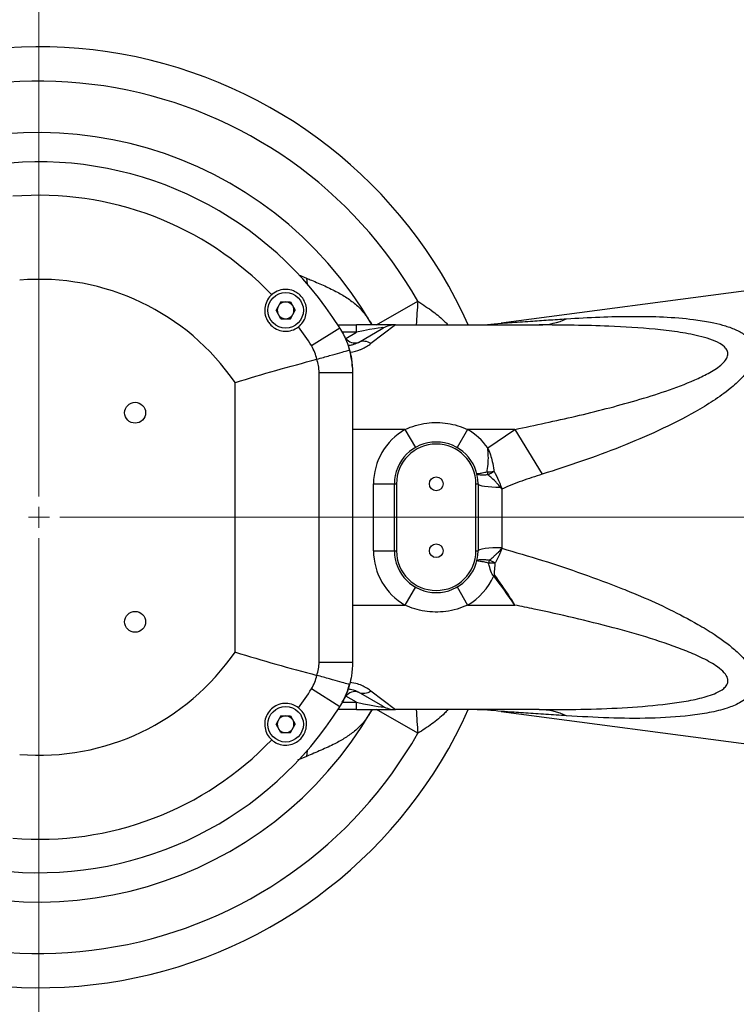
# Model space of a CAD drawing. Header units: millimetres. Extents: x -7 to 844, y 0 to 594.
# Tile 113 of 137: x 593 to 650, y 165 to 243. Entities that reach past the tile are written whole.
import ezdxf

# ---------------------------------------------------------------- set-up
doc = ezdxf.new("R2010")
doc.units = ezdxf.units.MM
doc.styles.add('SLDTEXTSTYLE2', font='HYSWLONGFANGSONG.TTF', dxfattribs={"bigfont": 'bigfont'})
doc.styles.add('SLDTEXTSTYLE3', font='HYSWLONGFANGSONG.TTF')
doc.dimstyles.new('SLDDIMSTYLE14', dxfattribs={"dimtxt": 9.875366, "dimasz": 4.884615, "dimexe": 0, "dimexo": 0.0625, "dimgap": 2.468842, "dimtad": 0, "dimtih": 1, "dimtoh": 1, "dimlfac": 5, "dimrnd": 1e-09, "dimzin": 12, "dimdsep": 46, "dimtxsty": 'SLDTEXTSTYLE3', "dimblk1": 'NONE', "dimblk2": 'NONE', "dimsah": 1, "dimcen": 0, "dimadec": 0, "dimazin": 3, "dimtfac": 1, "dimtdec": 3, "dimtmove": 0, "dimatfit": 3, "dimldrblk": 'NONE', "dimfxl": 1, "dimfrac": 2, "dimtolj": 1, "dimtzin": 12, "dimarcsym": 0})
doc.dimstyles.new('SLDDIMSTYLE4', dxfattribs={"dimtxt": 9.875366, "dimasz": 4.884615, "dimexe": 0, "dimexo": 0.0625, "dimgap": 2.468842, "dimtad": 2, "dimlfac": 3, "dimrnd": 1e-09, "dimzin": 12, "dimdsep": 46, "dimtxsty": 'SLDTEXTSTYLE3', "dimsah": 1, "dimcen": 0.09, "dimadec": 0, "dimazin": 3, "dimtfac": 1, "dimtdec": 3, "dimtofl": 0, "dimtmove": 0, "dimatfit": 3, "dimfxl": 1, "dimfrac": 2, "dimtolj": 1, "dimtzin": 12, "dimarcsym": 0})
doc.dimstyles.new('SLDDIMSTYLE8', dxfattribs={"dimtxt": 9.875366, "dimasz": 4.884615, "dimexe": 0, "dimexo": 0.0625, "dimgap": 2.468842, "dimtad": 0, "dimtih": 1, "dimtoh": 1, "dimlfac": 3, "dimrnd": 1e-09, "dimzin": 12, "dimdsep": 46, "dimtxsty": 'SLDTEXTSTYLE3', "dimblk1": 'NONE', "dimblk2": 'NONE', "dimsah": 1, "dimcen": 0, "dimadec": 0, "dimazin": 3, "dimtol": 1, "dimtp": 0.015, "dimtfac": 1, "dimtdec": 3, "dimtmove": 0, "dimatfit": 3, "dimldrblk": 'NONE', "dimfxl": 1, "dimfrac": 2, "dimtolj": 1, "dimtzin": 12, "dimarcsym": 0})

# ---------------------------------------------------------------- blocks, each defined once
blk = doc.blocks.new('_D_17')
at = {"color": 7, "linetype": 'Continuous', "lineweight": 18}
for p, q in [((511.823, 233.29), (511.823, 251.399)), ((511.823, 250.399), (594.49, 250.399))]:
    blk.add_line(p, q, dxfattribs=at)
for points in [[(511.823, 250.399), (516.708, 249.647), (516.708, 251.15)], [(594.49, 250.399), (589.605, 251.15), (589.605, 249.647)]]:
    blk.add_solid(points, dxfattribs=at)
at = {"color": 7, "linetype": 'Continuous', "lineweight": 18, "insert": (546.674, 262.336), "char_height": 9.2604, "attachment_point": 1, "style": 'SLDTEXTSTYLE3'}
blk.add_mtext('248', dxfattribs=at)
blk = doc.blocks.new('SW_CENTERMARKSYMBOL_4')
at = {"color": 0, "linetype": 'Continuous', "lineweight": 18}
for p, q in [((0, 1.667), (0, 64.793)), ((0, 0), (0, 0.833)), ((0, 0), (-0.833, 0)), ((0, 0), (0, -0.833)), ((0, 0), (0.833, 0)), ((1.667, 0), (77.846, 0)), ((0, -1.667), (0, -52.473))]:
    blk.add_line(p, q, dxfattribs=at)
blk = doc.blocks.new('_D_28')
at = {"color": 7, "linetype": 'Continuous', "lineweight": 18}
blk.add_line((754.604, 285.289), (748.254, 285.289), dxfattribs=at)
at = {"color": 7, "linetype": 'Continuous', "lineweight": 18, "char_height": 9.2604, "attachment_point": 1}
for s, insert, style in [('10H7深15', (669.173, 320.457), 'SLDTEXTSTYLE2'), ('%%c', (657.557, 320.457), 'SLDTEXTSTYLE3'), ('Depth 15', (665.328, 308.23), 'SLDTEXTSTYLE3')]:
    blk.add_mtext(s, dxfattribs=dict(at, insert=insert, style=style))
blk = doc.blocks.new('_None')
blk = doc.blocks.new('_D_46')
at = {"color": 7, "linetype": 'Continuous', "lineweight": 18}
blk.add_line((688.896, 334.435), (722.792, 334.435), dxfattribs=at)
at = {"color": 7, "linetype": 'Continuous', "lineweight": 18, "attachment_point": 1}
for s, insert, char_height, style in [('通', (714.149, 346.373), 9.26, 'SLDTEXTSTYLE2'), ('8-', (690.483, 346.373), 9.2604, 'SLDTEXTSTYLE3'), ('M20', (700.893, 346.373), 9.2604, 'SLDTEXTSTYLE3')]:
    blk.add_mtext(s, dxfattribs=dict(at, insert=insert, char_height=char_height, style=style))

msp = doc.modelspace()

# ---------------------------------------------------------------- linework, layer by layer
at = {"color": 8, "linetype": 'Continuous', "lineweight": 25}
for p, q in [((615.211872, 222.938254), (615.824121, 222.682393)), ((615.824121, 222.682393), (615.867442, 222.217941)), ((621.385721, 218.956202), (624.693048, 220.84171)), ((619.811488, 218.370416), (618.671352, 218.370416)), ((618.91622, 217.875322), (618.95396, 217.875322)), ((618.95396, 217.788676), (618.95396, 217.875322)), ((623.662087, 210.622869), (619.489858, 210.622869)), ((619.489858, 196.622869), (623.662087, 196.622869)), ((618.671352, 188.875322), (619.811488, 188.875322)), ((624.693048, 186.404028), (621.385721, 188.289536)), ((615.824121, 184.563344), (615.092211, 184.25747)), ((615.867442, 185.027797), (615.824121, 184.563344))]:
    msp.add_line(p, q, dxfattribs=at)
at = {"color": 7, "linetype": 'Continuous', "lineweight": 25}
for p, q in [((655.244243, 222.247864), (631.324728, 219.0988)), ((613.773233, 220.787751), (613.388332, 220.121084)), ((613.773233, 220.787751), (614.530099, 220.787751)), ((614.530099, 220.787751), (614.914999, 220.121084)), ((613.773233, 219.454418), (613.388332, 220.121084)), ((614.530099, 219.454418), (614.914999, 220.121084)), ((613.773233, 219.454418), (614.530099, 219.454418)), ((616.210736, 217.303474), (618.464217, 218.722799)), ((618.315615, 218.956202), (619.811488, 218.956202)), ((618.95396, 217.875322), (619.811488, 218.370416)), ((619.811488, 218.370416), (619.811488, 218.956202)), ((622.912508, 218.956202), (619.811488, 218.956202)), ((619.95396, 217.557485), (621.912508, 218.688253)), ((622.912508, 218.956202), (620.95396, 217.468349)), ((622.912508, 218.956202), (634.368002, 218.956202)), ((616.637015, 216.222822), (616.641552, 216.224054)), ((616.826653, 192.075864), (616.826653, 215.169874)), ((616.826653, 215.169874), (619.489858, 215.169874)), ((619.489858, 215.169874), (619.489858, 192.075864)), ((610.125374, 192.882856), (610.125374, 214.362882)), ((623.662087, 210.622869), (624.493566, 209.178424)), ((628.650963, 210.622869), (627.819484, 209.178424)), ((632.423908, 210.622869), (628.650963, 210.622869)), ((630.256138, 209.151907), (632.423908, 210.622869)), ((632.423908, 210.622869), (634.599345, 207.056278)), ((621.156525, 206.289536), (622.823192, 206.289536)), ((621.156525, 200.956202), (621.156525, 206.289536)), ((622.823192, 206.289536), (622.989858, 206.289536)), ((622.823192, 200.956202), (622.823192, 206.289536)), ((622.989858, 206.289536), (622.989858, 200.956202)), ((629.323192, 200.956202), (629.323192, 206.289536)), ((629.323192, 206.289536), (629.489858, 206.289536)), ((629.489858, 206.289536), (629.489858, 200.956202)), ((631.374069, 205.873048), (631.374069, 201.213364)), ((621.156525, 200.956202), (622.823192, 200.956202)), ((622.823192, 200.956202), (622.989858, 200.956202)), ((629.323192, 200.956202), (629.489858, 200.956202)), ((631.374069, 201.213364), (631.373568, 201.149465)), ((630.802346, 199.004309), (630.73902, 198.956017)), ((624.493566, 198.067313), (623.662087, 196.622869)), ((627.819484, 198.067313), (628.650963, 196.622869)), ((628.650963, 196.622869), (632.423908, 196.622869)), ((616.826653, 192.075864), (619.489858, 192.075864)), ((616.641552, 191.021683), (616.637015, 191.022916)), ((618.464217, 188.522939), (616.210736, 189.942264)), ((619.811488, 188.875322), (618.95396, 189.370416)), ((621.912508, 188.557485), (619.95396, 189.688253)), ((620.95396, 189.777389), (622.912508, 188.289536)), ((619.811488, 188.289536), (619.811488, 188.875322)), ((613.773233, 187.79132), (613.388332, 187.124654)), ((613.773233, 187.79132), (614.530099, 187.79132)), ((614.530099, 187.79132), (614.914999, 187.124654)), ((619.811488, 188.289536), (618.315615, 188.289536)), ((619.811488, 188.289536), (622.912508, 188.289536)), ((621.048538, 188.289536), (621.022169, 188.244932)), ((634.368002, 188.289536), (622.912508, 188.289536)), ((631.324728, 188.146938), (655.244243, 184.997874)), ((613.773233, 186.457987), (613.388332, 187.124654)), ((614.530099, 186.457987), (614.914999, 187.124654)), ((613.773233, 186.457987), (614.530099, 186.457987))]:
    msp.add_line(p, q, dxfattribs=at)
at = {"color": 7, "linetype": 'Continuous', "lineweight": 25, "flags": 128}
for points in [[(629.489858, 206.289536), (629.524395, 206.237006), (629.626572, 206.186653), (629.792156, 206.140565), (630.014284, 206.10065), (630.28375, 206.068563), (630.589388, 206.045634), (630.918529, 206.032813), (631.257534, 206.030632)], [(629.489858, 200.956202), (629.527422, 201.010961), (629.638419, 201.06325), (629.817846, 201.110715), (630.057615, 201.151215), (630.346919, 201.182924), (630.672717, 201.204414), (631.020323, 201.214715), (631.374069, 201.213364)]]:
    msp.add_lwpolyline(points, dxfattribs=at)
at = {"color": 7, "linetype": 'Continuous', "lineweight": 25}
for centre, radius in [((614.151666, 220.121084), 1.416667), ((602.156525, 211.956202), 0.833333), ((626.156525, 206.289536), 0.55), ((626.156525, 200.956202), 0.55), ((602.156525, 195.289536), 0.833333), ((614.151666, 187.124654), 1.416667)]:
    msp.add_circle(centre, radius, dxfattribs=at)
for centre, radius, start, end in [((594.489858, 203.622869), 37.5, 24.13505563, 135.56107906), ((594.489858, 203.622869), 30.666667, 30.09627315, 117.12999792), ((594.489858, 203.622869), 28.333333, 32.2042275, 94.63501575), ((594.489858, 203.622869), 25.670128, 43.72090014, 94.63501575), ((594.489858, 203.622869), 18.968849, 34.48511639, 94.63501575), ((614.151666, 220.121084), 0.666667, 90, 142.56797992), ((614.151666, 220.121084), 0.666667, 37.43202008, 90), ((614.151666, 220.121084), 0.666667, 157.43202008, 202.56797992), ((614.151666, 220.121084), 0.666667, 337.43202008, 22.56797992), ((614.151666, 220.121084), 0.666667, 217.43202008, 270), ((614.151666, 220.121084), 0.666667, 270, 322.56797992), ((629.1492, 235.622868), 16.666666, 270.00000523, 277.50268733), ((634.337478, 224.166646), 5.210533, 270.33565101, 295.04725904), ((594.489858, 203.622869), 25.670128, 32.2042275, 36.27909986), ((622.912508, 216.956202), 2, 90, 120), ((619.6945, 218.473205), 0.951768, 218.91604344, 285.81956688), ((620.375819, 216.636262), 1.013221, 55.20810668, 114.604637), ((612.823192, 215.169874), 6.666667, 3.33582448, 16.63547534), ((626.156525, 206.289536), 5, 119.92643487, 180), ((626.156525, 206.289536), 5, 34.92294523, 60.07356513), ((626.156525, 206.289536), 3.333333, 0, 180), ((626.156525, 206.289536), 3.166667, 0, 180), ((629.874375, 217.574873), 10.335634, 271.86063035, 274.95307226), ((632.11789, 207.60391), 1.941455, 190.66270544, 197.66838105), ((626.673378, 214.43105), 8.241613, 295.85892583, 299.78001604), ((629.637043, 211.811966), 6.00415, 285.6580307, 286.27607374), ((626.156525, 200.956202), 5, 180, 240.07356513), ((626.156525, 200.956202), 3.333333, 180, 0), ((626.156525, 200.956202), 3.166667, 180, 0), ((632.541861, 199.543204), 2.25841, 162.72163342, 168.94673992), ((627.166438, 193.755451), 7.216243, 59.42945118, 63.50836409), ((630.434599, 190.031264), 9.945525, 87.6833944, 90.62941334), ((626.156525, 200.956202), 5, 299.92643487, 336.4195036), ((594.489858, 203.622869), 18.968849, 265.36498425, 325.51488361), ((594.489858, 203.622869), 25.670128, 323.72090014, 327.7957725), ((612.823192, 192.075864), 6.666667, 331.3092928, 344.72707314), ((619.6945, 188.772533), 0.951768, 74.18043312, 141.08395656), ((620.375819, 190.609476), 1.013221, 245.395363, 304.79189332), ((594.489858, 203.622869), 28.333333, 265.36498425, 327.7957725), ((622.912508, 190.289536), 2, 240, 270), ((594.489858, 203.622869), 37.5, 224.43892094, 335.86494437), ((594.489858, 203.622869), 30.666667, 242.87000208, 329.90372685), ((614.151666, 187.124654), 0.666667, 90, 142.56797992), ((614.151666, 187.124654), 0.666667, 37.43202008, 90), ((629.1492, 171.62287), 16.666666, 82.49972958, 89.99999477), ((634.337478, 183.079092), 5.210533, 64.95274096, 89.66434899), ((614.151666, 187.124654), 0.666667, 157.43202008, 202.56797992), ((614.151666, 187.124654), 0.666667, 337.43202008, 22.56797992), ((614.151666, 187.124654), 0.666667, 217.43202008, 270), ((614.151666, 187.124654), 0.666667, 270, 322.56797992), ((594.489858, 203.622869), 25.670128, 265.36498425, 316.27909986)]:
    msp.add_arc(centre, radius, start, end, dxfattribs=at)
at = {"color": 8, "linetype": 'Continuous', "lineweight": 25}
for centre, radius, start, end in [((594.489858, 203.622869), 34.766667, 29.68746803, 130.05191969), ((653.510185, 218.015219), 28.955422, 174.39813833, 178.13769411), ((653.510185, 189.230519), 28.955422, 181.86230589, 185.60186167), ((594.489858, 203.622869), 34.766667, 229.94808031, 330.31253197)]:
    msp.add_arc(centre, radius, start, end, dxfattribs=at)
at = {"color": 7, "linetype": 'Continuous', "lineweight": 25}
for centre, major_axis, start_param, end_param in [((614.912508, 216.956202), (7.04247, 1.772834), 6.164438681, 7.076176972), ((614.912508, 190.289536), (7.04247, -1.772834), 5.490193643, 6.401931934)]:
    msp.add_ellipse(centre, major_axis=major_axis, ratio=0.033918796, start_param=start_param, end_param=end_param, dxfattribs=at)
for points, knots in [([(615.824121, 222.682393), (615.953059, 222.628336), (616.442413, 222.423173), (617.281034, 222.062264), (618.270133, 221.588465), (619.156072, 221.063829), (619.897589, 220.471604), (620.526205, 219.789884), (620.855941, 219.265274), (621.022169, 219.000806)], [0, 0, 0, 0, 0.058849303, 0.223349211, 0.3900942, 0.545030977, 0.70275022, 0.850149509, 1, 1, 1, 1]), ([(613.042047, 221.364677), (613.020189, 221.344496), (612.85828, 221.195004), (612.616951, 220.851358), (612.46067, 220.292217), (612.501414, 219.717018), (612.701237, 219.258271), (613.009818, 218.878641), (613.412754, 218.592314), (613.954189, 218.434733), (614.516383, 218.463711), (614.929379, 218.626266), (615.131157, 218.773935), (615.183683, 218.812375)], [0, 0, 0, 0, 0.017667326, 0.130866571, 0.242900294, 0.353007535, 0.461418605, 0.528370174, 0.635926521, 0.743459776, 0.851646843, 0.961381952, 1, 1, 1, 1]), ([(615.183683, 218.812375), (615.214985, 218.838249), (615.374628, 218.970207), (615.615415, 219.273485), (615.810901, 219.766196), (615.838519, 220.29518), (615.703946, 220.785918), (615.461098, 221.182825), (615.145187, 221.481451), (614.724967, 221.712797), (614.20959, 221.820353), (613.618652, 221.739114), (613.229277, 221.528436), (613.054886, 221.375907), (613.042047, 221.364677)], [0, 0, 0, 0, 0.0221301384, 0.1128631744, 0.21250004, 0.3262877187, 0.41899296, 0.4952563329, 0.5716515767, 0.6471104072, 0.759847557, 0.8738813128, 0.9907149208, 1, 1, 1, 1]), ([(636.543439, 219.446117), (637.425392, 219.497951), (639.189147, 219.601608), (641.769626, 219.656678), (644.2801, 219.616151), (646.362968, 219.452472), (647.920309, 219.207636), (648.992581, 218.957731), (649.886528, 218.657101), (650.709178, 218.235676), (651.278189, 217.729793), (651.588516, 217.097848), (651.600699, 216.468973), (651.343438, 215.80564), (650.96983, 215.235581), (650.397517, 214.580646), (649.500101, 213.783202), (648.252014, 212.892187), (646.357201, 211.758537), (643.89558, 210.504885), (640.853608, 209.208282), (637.746419, 208.06532), (635.647514, 207.392351), (634.599345, 207.056278)], [0, 0, 0, 0, 0.0705353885, 0.1410587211, 0.2093755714, 0.2776357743, 0.3180469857, 0.3477718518, 0.3775328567, 0.4070937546, 0.4403082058, 0.4590390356, 0.4872377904, 0.5078583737, 0.527833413, 0.547853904, 0.5810196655, 0.6239594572, 0.6669741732, 0.7499207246, 0.8331698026, 0.9166868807, 1, 1, 1, 1]), ([(618.464217, 218.722799), (618.661775, 218.375237), (618.982375, 217.811205), (619.173165, 217.192532), (619.246388, 216.955091)], [0, 0, 0, 0, 0.616209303, 1, 1, 1, 1]), ([(632.423908, 210.622869), (634.045476, 210.964439), (636.480185, 211.47729), (639.700025, 212.272261), (642.098415, 212.92687), (644.46792, 213.663972), (646.398342, 214.381855), (647.864273, 215.08284), (648.711744, 215.609727), (649.211351, 216.105291), (649.415668, 216.488873), (649.408573, 216.835427), (649.197157, 217.187451), (648.721974, 217.532267), (647.979353, 217.83676), (646.849453, 218.148772), (645.382958, 218.413535), (642.984625, 218.685491), (639.322495, 218.916497), (636.217845, 218.941377), (634.368002, 218.956202)], [0, 0, 0, 0, 0.139241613, 0.209064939, 0.278878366, 0.348515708, 0.418604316, 0.453457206, 0.489164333, 0.506751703, 0.521076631, 0.535512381, 0.547890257, 0.569660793, 0.597687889, 0.626490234, 0.679529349, 0.7326449, 0.84070187, 1, 1, 1, 1]), ([(619.95396, 217.557485), (619.839881, 217.498026), (619.664909, 217.406829), (619.346828, 217.321926), (619.185834, 217.304032), (619.130174, 217.297846)], [0, 0, 0, 0, 0.550715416, 0.844669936, 1, 1, 1, 1]), ([(616.641552, 216.224054), (616.597241, 216.404077), (616.503888, 216.783341), (616.311699, 217.124336), (616.210736, 217.303474)], [0, 0, 0, 0, 0.474662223, 1, 1, 1, 1]), ([(616.641552, 216.224054), (616.989988, 216.321232), (617.686863, 216.515589), (618.526818, 216.750748), (619.1014, 216.912498), (619.245435, 216.954048), (619.246365, 216.955066), (619.246388, 216.955091)], [0, 0, 0, 0, 0.244610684, 0.489223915, 0.733780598, 0.993616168, 1, 1, 1, 1]), ([(619.246388, 216.955091), (619.304279, 216.722625), (619.450023, 216.13738), (619.474877, 215.533741), (619.489858, 215.169874)], [0, 0, 0, 0, 0.397211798, 1, 1, 1, 1]), ([(610.125374, 214.362882), (610.134294, 214.36565), (611.217774, 214.701835), (613.398427, 215.349545), (615.554105, 215.930818), (616.637015, 216.222822)], [0, 0, 0, 0, 0.0041138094, 0.4997145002, 1, 1, 1, 1]), ([(616.826653, 215.169874), (616.8182, 215.352204), (616.801521, 215.711966), (616.69135, 216.054089), (616.637015, 216.222822)], [0, 0, 0, 0, 0.506805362, 1, 1, 1, 1]), ([(623.662087, 210.622869), (623.937851, 210.739039), (624.496696, 210.974461), (625.368221, 211.146368), (626.236095, 211.198353), (627.068525, 211.126743), (627.886998, 210.947801), (628.394529, 210.731937), (628.650963, 210.622869)], [0, 0, 0, 0, 0.173972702, 0.352561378, 0.514286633, 0.679269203, 0.837947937, 1, 1, 1, 1]), ([(630.209956, 207.244688), (630.215376, 207.276489), (630.258555, 207.529863), (630.300694, 207.912673), (630.312208, 208.342519), (630.306668, 208.574074), (630.299184, 208.720867), (630.292189, 208.821404), (630.284115, 208.912856), (630.277487, 208.978), (630.272256, 209.024915), (630.26822, 209.058938), (630.263744, 209.095066), (630.259827, 209.125069), (630.256804, 209.147068), (630.256138, 209.151907)], [0, 0, 0, 0, 0.051341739, 0.40906387, 0.605565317, 0.723084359, 0.769701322, 0.834193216, 0.879715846, 0.912323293, 0.935889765, 0.953021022, 0.965522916, 0.99241581, 1, 1, 1, 1]), ([(630.256138, 209.151907), (630.258173, 209.147369), (630.276568, 209.106336), (630.334099, 208.973853), (630.404013, 208.796673), (630.515958, 208.479682), (630.647297, 208.026776), (630.731228, 207.579147), (630.76267, 207.312453), (630.766751, 207.277835)], [0, 0, 0, 0, 0.007641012, 0.069090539, 0.221908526, 0.300180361, 0.585778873, 0.946231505, 1, 1, 1, 1]), ([(629.388408, 207.10565), (629.388445, 207.105528), (629.39065, 207.098306), (629.449558, 207.100109), (629.672247, 207.135975), (629.932478, 207.186149), (630.14817, 207.231653), (630.209956, 207.244688)], [0, 0, 0, 0, 0.005621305, 0.332769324, 0.54944478, 0.87093482, 1, 1, 1, 1]), ([(630.766751, 207.277835), (630.894651, 207.042734), (631.094522, 206.675341), (631.254287, 206.254731), (631.30964, 206.080441), (631.319801, 206.048448)], [0, 0, 0, 0, 0.591989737, 0.925104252, 1, 1, 1, 1]), ([(630.268014, 207.014664), (630.204877, 207.006978), (629.984476, 206.980147), (629.712858, 206.97506), (629.471789, 207.012915), (629.399023, 207.065371), (629.388609, 207.104886), (629.388408, 207.10565)], [0, 0, 0, 0, 0.129066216, 0.450549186, 0.667218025, 0.993561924, 1, 1, 1, 1]), ([(631.257534, 206.030632), (631.177104, 206.131585), (631.0726, 206.262754), (630.850605, 206.499634), (630.605906, 206.73435), (630.377128, 206.924143), (630.268014, 207.014664)], [0, 0, 0, 0, 0.278327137, 0.361633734, 0.695534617, 1, 1, 1, 1]), ([(634.599345, 207.056278), (634.054216, 206.882), (632.962501, 206.53298), (631.904018, 206.093221), (631.374069, 205.873048)], [0, 0, 0, 0, 0.499331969, 1, 1, 1, 1]), ([(631.374069, 205.873048), (631.371726, 205.876225), (631.356208, 205.897273), (631.335123, 205.925822), (631.308829, 205.961374), (631.285546, 205.99283), (631.267769, 206.01682), (631.257534, 206.030632)], [0, 0, 0, 0, 0.060605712, 0.401449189, 0.544086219, 0.737524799, 1, 1, 1, 1]), ([(631.319801, 206.048448), (631.336713, 205.993864), (631.354832, 205.93538), (631.372866, 205.876944), (631.374069, 205.873048)], [0, 0, 0, 0, 0.933327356, 1, 1, 1, 1]), ([(630.385367, 200.213984), (630.404315, 200.228832), (630.531653, 200.328614), (630.725629, 200.488408), (630.906178, 200.652514), (631.021451, 200.763329), (631.098963, 200.840821), (631.180482, 200.926935), (631.236577, 200.988674), (631.275771, 201.033141), (631.303445, 201.065248), (631.323132, 201.088465), (631.337211, 201.105268), (631.351229, 201.122144), (631.362929, 201.136377), (631.371335, 201.146717), (631.373568, 201.149465)], [0, 0, 0, 0, 0.052839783, 0.35509499, 0.548556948, 0.58692684, 0.706250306, 0.789716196, 0.84884645, 0.891059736, 0.92134374, 0.943139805, 0.958861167, 0.970217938, 0.992086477, 1, 1, 1, 1]), ([(631.373568, 201.149465), (631.372414, 201.145905), (631.35646, 201.096721), (631.300315, 200.932514), (631.150974, 200.555976), (630.978317, 200.214258), (630.848377, 199.989053), (630.836611, 199.968661)], [0, 0, 0, 0, 0.008689, 0.120062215, 0.40261688, 0.945908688, 1, 1, 1, 1]), ([(631.373568, 201.149465), (632.455236, 200.835535), (634.618862, 200.207592), (637.832201, 199.139774), (640.432356, 198.1693), (642.742635, 197.214726), (644.769942, 196.298788), (646.729955, 195.273054), (648.196039, 194.377152), (649.207816, 193.673846), (650.048566, 192.994404), (650.822238, 192.220252), (651.348238, 191.466705), (651.610718, 190.697602), (651.572819, 190.07124), (651.268587, 189.534214), (650.85425, 189.138484), (650.225923, 188.743749), (649.258515, 188.354645), (647.928384, 188.027546), (645.892677, 187.735769), (643.223969, 187.572002), (639.917841, 187.600409), (637.66808, 187.733226), (636.543439, 187.799621)], [0, 0, 0, 0, 0.078687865, 0.157396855, 0.236039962, 0.271917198, 0.331506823, 0.391045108, 0.426565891, 0.45285072, 0.479170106, 0.505303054, 0.535506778, 0.552792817, 0.578982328, 0.598123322, 0.61729839, 0.636516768, 0.668731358, 0.710069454, 0.751473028, 0.834141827, 0.917088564, 1, 1, 1, 1]), ([(629.388408, 200.140088), (629.388609, 200.140852), (629.399023, 200.180366), (629.471752, 200.232854), (629.712958, 200.270594), (630.015133, 200.265421), (630.281477, 200.228418), (630.385367, 200.213984)], [0, 0, 0, 0, 0.005980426, 0.309126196, 0.510393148, 0.809023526, 1, 1, 1, 1]), ([(630.325347, 199.976189), (630.223327, 199.998032), (629.961772, 200.05403), (629.672359, 200.109723), (629.449517, 200.145643), (629.39065, 200.147432), (629.388445, 200.14021), (629.388408, 200.140088)], [0, 0, 0, 0, 0.19097402, 0.489611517, 0.690884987, 0.994778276, 1, 1, 1, 1]), ([(630.73902, 198.956017), (630.716672, 198.975533), (630.643869, 199.03911), (630.503451, 199.31432), (630.419237, 199.645255), (630.344715, 199.907921), (630.325347, 199.976189)], [0, 0, 0, 0, 0.07854162, 0.255866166, 0.806594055, 1, 1, 1, 1]), ([(630.836611, 199.968661), (630.831763, 199.896759), (630.814212, 199.636464), (630.783748, 199.335252), (630.769805, 199.075817), (630.795981, 199.018297), (630.802346, 199.004309)], [0, 0, 0, 0, 0.222762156, 0.806427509, 0.952926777, 1, 1, 1, 1]), ([(632.423908, 196.622869), (632.41791, 196.631667), (631.877533, 197.424304), (631.305099, 198.194434), (630.73902, 198.956017)], [0, 0, 0, 0, 0.0110996, 1, 1, 1, 1]), ([(630.802346, 199.004309), (631.187228, 198.459717), (631.735513, 197.683915), (632.259839, 196.879083), (632.418203, 196.631778), (632.423908, 196.622869)], [0, 0, 0, 0, 0.69424181, 0.988985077, 1, 1, 1, 1]), ([(628.650963, 196.622869), (628.375199, 196.506699), (627.816354, 196.271276), (626.944829, 196.09937), (626.076955, 196.047384), (625.244525, 196.118995), (624.426052, 196.297936), (623.918521, 196.513801), (623.662087, 196.622869)], [0, 0, 0, 0, 0.173972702, 0.352561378, 0.514286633, 0.679269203, 0.837947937, 1, 1, 1, 1]), ([(634.368002, 188.289536), (635.475931, 188.293207), (637.691905, 188.300549), (640.986776, 188.4138), (643.661884, 188.625682), (645.721601, 188.88867), (646.930151, 189.122045), (647.847821, 189.372219), (648.507333, 189.618054), (649.029933, 189.911448), (649.351798, 190.265273), (649.42343, 190.558044), (649.361173, 190.884913), (649.117571, 191.267154), (648.449076, 191.821717), (647.423949, 192.401557), (645.627697, 193.168657), (643.235982, 193.998933), (640.214559, 194.84279), (637.125075, 195.612423), (634.509975, 196.193088), (632.940074, 196.516526), (632.423908, 196.622869)], [0, 0, 0, 0, 0.0953106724, 0.1906314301, 0.2858078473, 0.3307945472, 0.3757306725, 0.3978122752, 0.4198582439, 0.4440000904, 0.4589562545, 0.4740644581, 0.4800599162, 0.4981265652, 0.5206300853, 0.560792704, 0.6011974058, 0.6879847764, 0.7749118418, 0.8653070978, 0.9557145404, 1, 1, 1, 1]), ([(610.125374, 192.882856), (610.134294, 192.880088), (611.217774, 192.543903), (613.398427, 191.896193), (615.554105, 191.31492), (616.637015, 191.022916)], [0, 0, 0, 0, 0.004113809, 0.4997145, 1, 1, 1, 1]), ([(616.637015, 191.022916), (616.69135, 191.191649), (616.801521, 191.533771), (616.8182, 191.893534), (616.826653, 192.075864)], [0, 0, 0, 0, 0.493194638, 1, 1, 1, 1]), ([(619.489858, 192.075864), (619.474877, 191.711997), (619.450023, 191.108358), (619.304279, 190.523113), (619.246388, 190.290647)], [0, 0, 0, 0, 0.602788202, 1, 1, 1, 1]), ([(616.210736, 189.942264), (616.311699, 190.121402), (616.503888, 190.462397), (616.597241, 190.841661), (616.641552, 191.021683)], [0, 0, 0, 0, 0.525337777, 1, 1, 1, 1]), ([(619.246388, 190.290647), (619.246365, 190.290672), (619.245435, 190.29169), (619.1014, 190.333239), (618.526818, 190.49499), (617.686863, 190.730149), (616.989988, 190.924505), (616.641552, 191.021683)], [0, 0, 0, 0, 0.006383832, 0.266219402, 0.510776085, 0.755389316, 1, 1, 1, 1]), ([(619.246388, 190.290647), (619.173165, 190.053206), (618.982375, 189.434533), (618.661775, 188.870501), (618.464217, 188.522939)], [0, 0, 0, 0, 0.383790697, 1, 1, 1, 1]), ([(619.128646, 189.943387), (619.168223, 189.941247), (619.271378, 189.93567), (619.517088, 189.88165), (619.70455, 189.813886), (619.864037, 189.738129), (619.913678, 189.710595), (619.95396, 189.688253)], [0, 0, 0, 0, 0.107116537, 0.27919515, 0.740610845, 0.789515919, 1, 1, 1, 1]), ([(615.183683, 188.433363), (615.041631, 188.526247), (614.739748, 188.723643), (614.184443, 188.822424), (613.614747, 188.736986), (613.110033, 188.46609), (612.727011, 188.048379), (612.503352, 187.53107), (612.460923, 186.96982), (612.605019, 186.4256), (612.839533, 186.071468), (613.008236, 185.91285), (613.042047, 185.88106)], [0, 0, 0, 0, 0.09998471, 0.212484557, 0.323152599, 0.431990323, 0.539617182, 0.646774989, 0.754167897, 0.86250397, 0.972443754, 1, 1, 1, 1]), ([(613.042047, 185.88106), (613.081074, 185.848196), (613.247855, 185.707753), (613.602086, 185.524976), (614.125465, 185.427635), (614.650073, 185.503794), (615.104449, 185.73102), (615.443956, 186.042557), (615.692914, 186.434485), (615.837597, 186.929664), (615.811718, 187.492041), (615.596302, 188.038024), (615.312225, 188.310204), (615.183683, 188.433363)], [0, 0, 0, 0, 0.027811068, 0.11884845, 0.219302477, 0.333922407, 0.424716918, 0.500454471, 0.576283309, 0.669102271, 0.785660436, 0.903013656, 1, 1, 1, 1]), ([(621.022169, 188.244932), (620.826999, 187.938534), (620.432184, 187.318714), (619.710309, 186.603175), (618.913855, 186.027125), (618.023229, 185.531291), (616.985967, 185.051996), (616.213428, 184.72708), (615.824121, 184.563344)], [0, 0, 0, 0, 0.174494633, 0.352990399, 0.498477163, 0.646276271, 0.821747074, 1, 1, 1, 1])]:
    msp.add_open_spline(points, degree=3, knots=knots, dxfattribs=at)
at = {"color": 8, "linetype": 'Continuous', "lineweight": 25}
for points, knots in [([(624.693048, 220.84171), (625.106498, 220.57278), (625.868979, 220.076823), (626.656854, 219.426544), (627.015334, 219.0422), (627.095545, 218.956202)], [0, 0, 0, 0, 0.479036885, 0.883433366, 1, 1, 1, 1]), ([(631.324728, 219.098794), (631.324698, 219.098792), (631.303552, 219.097355), (631.356337, 219.100943), (631.49885, 219.110626), (631.731332, 219.126402), (632.204109, 219.158382), (632.813005, 219.199422), (633.839929, 219.268142), (635.088218, 219.35098), (636.057683, 219.41436), (636.543439, 219.446117)], [0, 0, 0, 0, 0.000081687, 0.055998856, 0.071123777, 0.182395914, 0.220182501, 0.369093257, 0.52092046, 0.759954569, 1, 1, 1, 1]), ([(619.284656, 216.781745), (619.571162, 216.835635), (619.888864, 216.895393), (620.461796, 217.133101), (620.718509, 217.307967), (620.95396, 217.468349)], [0, 0, 0, 0, 0.432032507, 0.479073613, 1, 1, 1, 1]), ([(620.95396, 189.777389), (620.872218, 189.836288), (620.577278, 190.04881), (620.026778, 190.340496), (619.487311, 190.423606), (619.282699, 190.455129)], [0, 0, 0, 0, 0.192236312, 0.693627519, 1, 1, 1, 1]), ([(627.089298, 188.289536), (626.998514, 188.191056), (626.611624, 187.771374), (625.815549, 187.130332), (625.067159, 186.646094), (624.693048, 186.404028)], [0, 0, 0, 0, 0.132946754, 0.566569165, 1, 1, 1, 1]), ([(636.543439, 187.799621), (635.992563, 187.835651), (634.888356, 187.907873), (633.54668, 187.997139), (632.527669, 188.065515), (631.917253, 188.106737), (631.547996, 188.131775), (631.361975, 188.144411), (631.337807, 188.146054), (631.324728, 188.146944)], [0, 0, 0, 0, 0.27231011, 0.545834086, 0.680985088, 0.81836732, 0.897051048, 0.944286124, 1, 1, 1, 1])]:
    msp.add_open_spline(points, degree=3, knots=knots, dxfattribs=at)

# ---------------------------------------------------------------- block references
at = {"color": 7, "linetype": 'Continuous', "lineweight": 18}
msp.add_blockref('SW_CENTERMARKSYMBOL_4', (594.489858, 203.622869), dxfattribs=at)

# ---------------------------------------------------------------- dimensions: what is measured, and where the dimension line sits
for p1, text, dimstyle, picture, middle in [((3.431977, 2.05165), '8-M20通', 'SLDDIMSTYLE14', '_D_46', (706.637658, 340.548883)), ((3.197717, 0.941065), '%%c10H7深15\\PDepth 15', 'SLDDIMSTYLE8', '_D_28', (680.650764, 308.580071))]:
    dim = msp.add_diameter_dim_2p(p1=p1, p2=(0, 0), text=text, dimstyle=dimstyle, override={"dimpost": '<>'}, dxfattribs=at)
    dim.commit()
    dim.dimension.update_dxf_attribs({"geometry": picture, "text_midpoint": middle, "dimtype": 163})
dim = msp.add_linear_dim(base=(594.489858, 250.398662), p1=(511.823192, 233.289536), p2=(594.489858, 268.415383), dimstyle='SLDDIMSTYLE4', dxfattribs=at)
dim.commit()
dim.dimension.update_dxf_attribs({"geometry": '_D_17', "text_midpoint": (553.156525, 250.398662), "dimtype": 160})

doc.saveas('drawing.dxf')
